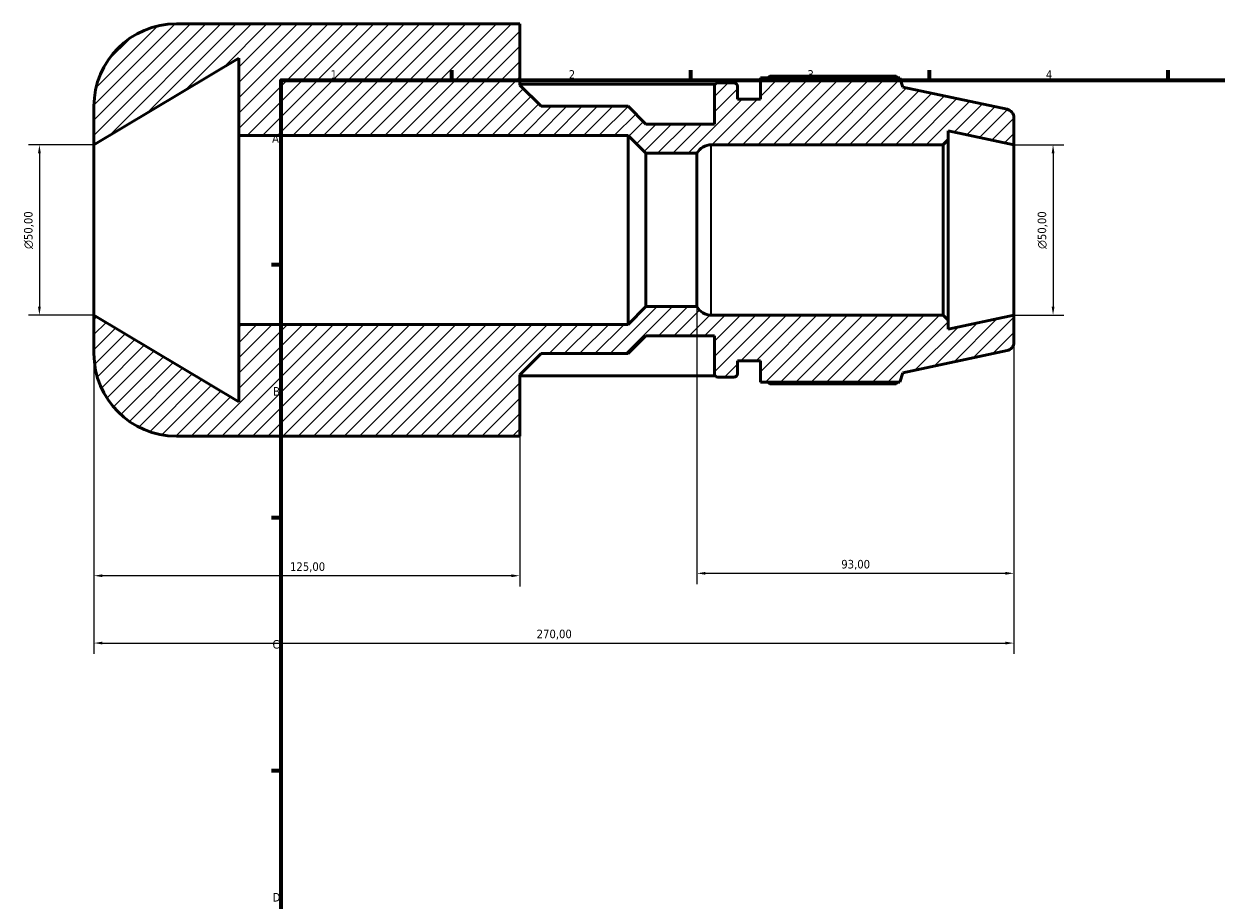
# Model space of a CAD drawing. Header units: millimetres. Extents: x -56 to 931, y -11 to 613.
# Tile 2 of 6: x -56 to 294, y 333 to 591. Entities that reach past the tile are written whole.
import ezdxf

# ---------------------------------------------------------------- set-up
doc = ezdxf.new("R2010")
doc.units = ezdxf.units.MM
for name, color, linetype, lineweight in [('Border (ISO)', 7, 'Continuous', 70), ('Dimension (ISO)', 7, 'Continuous', 25), ('Hatch (ISO)', 7, 'Continuous', 18), ('Visible (ISO)', 7, 'Continuous', 50), ('Visible Narrow (ISO)', 7, 'Continuous', 35)]:
    doc.layers.add(name, color=color, linetype=linetype, lineweight=lineweight)
doc.styles.add('Note Text (ISO)', font='tahoma.ttf')
doc.dimstyles.new('Default (ISO)', dxfattribs={"dimtxt": 2.5, "dimasz": 2.5, "dimexe": 3.175, "dimexo": 0, "dimgap": 0.762, "dimtad": 1, "dimrnd": 1e-08, "dimzin": 0, "dimtxsty": 'Note Text (ISO)', "dimcen": 0.09, "dimdle": 10, "dimclrd": 256, "dimclre": 256, "dimclrt": 256, "dimazin": 0, "dimtfac": 1.40208, "dimtmove": 0, "dimatfit": 3, "dimfxl": 1, "dimtolj": 1, "dimtzin": 0, "dimlwd": -1, "dimlwe": -1, "dimarcsym": 0})

# ---------------------------------------------------------------- blocks, each defined once
blk = doc.blocks.new('Borders Default Border')
at = {"layer": 'Border (ISO)'}
for p, q in [((70.08, 574), (70.08, 576.9)), ((140.17, 574), (140.17, 576.9)), ((210.25, 574), (210.25, 576.9)), ((280.33, 574), (280.33, 576.9)), ((20, 519.75), (17.1, 519.75)), ((20, 445.5), (17.1, 445.5)), ((20, 371.25), (17.1, 371.25))]:
    blk.add_line(p, q, dxfattribs=at)
at = {"layer": 'Border (ISO)', "flags": 128}
blk.add_lwpolyline([(20, 20), (20, 574), (821, 574), (821, 20), (20, 20)], dxfattribs=at)
at = {"layer": 'Border (ISO)', "color": 232, "true_color": 0xca0064, "char_height": 2.5, "attachment_point": 7, "style": 'Note Text (ISO)'}
for s, insert in [('1', (34.48, 574.4)), ('2', (104.37, 574.4)), ('3', (174.43, 574.35)), ('4', (244.42, 574.4)), ('A', (17.29, 555.62)), ('B', (17.59, 481.38)), ('C', (17.43, 407.08)), ('D', (17.43, 332.88))]:
    blk.add_mtext(s, dxfattribs=dict(at, insert=insert))
blk = doc.blocks.new('*D7')
at = {"layer": 'Defpoints', "color": 0, "transparency": 16777216}
for p in [(235, 555), (235, 505), (246.51, 505)]:
    blk.add_point(p, dxfattribs=at)
at = {"layer": 'Dimension (ISO)', "transparency": 16777216}
for p, q in [((235, 555), (249.69, 555)), ((246.51, 552.5), (246.51, 507.5)), ((235, 505), (249.69, 505))]:
    blk.add_line(p, q, dxfattribs=at)
for points in [[(246.1, 552.5), (246.93, 552.5), (246.51, 555)], [(246.1, 507.5), (246.93, 507.5), (246.51, 505)]]:
    blk.add_solid(points, dxfattribs=at)
at = {"layer": 'Dimension (ISO)', "color": 232, "true_color": 0xca0064, "transparency": 16777216, "insert": (241.99, 524.44), "char_height": 2.5, "attachment_point": 1, "rotation": 90, "style": 'Note Text (ISO)'}
blk.add_mtext('\\A1;\\fAIGDT|b0|i0;\\H2.5000;\\ln\\fTahoma|b0|i0;\\H2.5000;50,00', dxfattribs=at)
blk = doc.blocks.new('*D8')
at = {"layer": 'Defpoints', "color": 0, "transparency": 16777216}
for p in [(-35, 505), (90, 469.5), (-35, 428.52)]:
    blk.add_point(p, dxfattribs=at)
at = {"layer": 'Dimension (ISO)', "transparency": 16777216}
for p, q in [((-35, 505), (-35, 425.34)), ((90, 469.5), (90, 425.34)), ((87.5, 428.52), (-32.5, 428.52))]:
    blk.add_line(p, q, dxfattribs=at)
for points in [[(-32.5, 428.93), (-32.5, 428.1), (-35, 428.52)], [(87.5, 428.93), (87.5, 428.1), (90, 428.52)]]:
    blk.add_solid(points, dxfattribs=at)
at = {"layer": 'Dimension (ISO)', "color": 232, "true_color": 0xca0064, "transparency": 16777216, "insert": (22.55, 432.45), "char_height": 2.5, "attachment_point": 1, "style": 'Note Text (ISO)'}
blk.add_mtext('\\A1;125,00', dxfattribs=at)
blk = doc.blocks.new('*D9')
at = {"layer": 'Defpoints', "color": 0, "transparency": 16777216}
for p in [(-35, 505), (235, 505), (235, 408.75)]:
    blk.add_point(p, dxfattribs=at)
at = {"layer": 'Dimension (ISO)', "transparency": 16777216}
for p, q in [((-35, 505), (-35, 405.58)), ((235, 505), (235, 405.58)), ((-32.5, 408.75), (232.5, 408.75))]:
    blk.add_line(p, q, dxfattribs=at)
for points in [[(-32.5, 409.17), (-32.5, 408.34), (-35, 408.75)], [(232.5, 409.17), (232.5, 408.34), (235, 408.75)]]:
    blk.add_solid(points, dxfattribs=at)
at = {"layer": 'Dimension (ISO)', "color": 232, "true_color": 0xca0064, "transparency": 16777216, "insert": (94.95, 412.69), "char_height": 2.5, "attachment_point": 1, "style": 'Note Text (ISO)'}
blk.add_mtext('\\A1;270,00', dxfattribs=at)
blk = doc.blocks.new('*D10')
at = {"layer": 'Defpoints', "color": 0, "transparency": 16777216}
for p in [(142, 507.5), (235, 505), (142, 429.22)]:
    blk.add_point(p, dxfattribs=at)
at = {"layer": 'Dimension (ISO)', "transparency": 16777216}
for p, q in [((142, 507.5), (142, 426.05)), ((235, 505), (235, 426.05)), ((232.5, 429.22), (144.5, 429.22))]:
    blk.add_line(p, q, dxfattribs=at)
for points in [[(144.5, 429.64), (144.5, 428.81), (142, 429.22)], [(232.5, 429.64), (232.5, 428.81), (235, 429.22)]]:
    blk.add_solid(points, dxfattribs=at)
at = {"layer": 'Dimension (ISO)', "color": 232, "true_color": 0xca0064, "transparency": 16777216, "insert": (184.35, 433.16), "char_height": 2.5, "attachment_point": 1, "style": 'Note Text (ISO)'}
blk.add_mtext('\\A1;93,00', dxfattribs=at)
blk = doc.blocks.new('*D13')
at = {"layer": 'Defpoints', "color": 0, "transparency": 16777216}
for p in [(-35, 555), (-51, 505), (-35, 505)]:
    blk.add_point(p, dxfattribs=at)
at = {"layer": 'Dimension (ISO)', "transparency": 16777216}
for p, q in [((-35, 555), (-54.17, 555)), ((-51, 552.5), (-51, 507.5)), ((-35, 505), (-54.17, 505))]:
    blk.add_line(p, q, dxfattribs=at)
for points in [[(-51.42, 552.5), (-50.58, 552.5), (-51, 555)], [(-51.42, 507.5), (-50.58, 507.5), (-51, 505)]]:
    blk.add_solid(points, dxfattribs=at)
at = {"layer": 'Dimension (ISO)', "color": 232, "true_color": 0xca0064, "transparency": 16777216, "insert": (-55.52, 524.44), "char_height": 2.5, "attachment_point": 1, "rotation": 90, "style": 'Note Text (ISO)'}
blk.add_mtext('\\A1;\\fAIGDT|b0|i0;\\H2.5000;\\ln\\fTahoma|b0|i0;\\H2.5000;50,00', dxfattribs=at)

msp = doc.modelspace()

# ---------------------------------------------------------------- hatches: boundary and pattern name
at = {"layer": 'Hatch (ISO)'}
h = msp.add_hatch(dxfattribs=at)
h.set_pattern_fill('ANSI31', color=256, scale=25.4, style=0)
h.set_pattern_definition([(45, (0, 0), (-2.245064, 2.245064), [])])
edge = h.paths.add_edge_path()
edge.add_ellipse((232.5, 497.024), major_axis=(0.52, -2.445), ratio=1, start_angle=0, end_angle=78)
edge.add_line((235, 497.024), (235, 505))
edge.add_line((235, 505), (215.714, 500.901))
edge.add_line((215.714, 500.901), (215.714, 503.5))
edge.add_line((215.714, 503.5), (214.214, 505))
edge.add_line((214.214, 505), (146.213, 505))
edge.add_ellipse((146.213, 509.8), major_axis=(0, -4.8), ratio=1, start_angle=298.63099, end_angle=360, ccw=False)
edge.add_line((142, 507.5), (127, 507.5))
edge.add_line((127, 507.5), (121.756, 502.256))
edge.add_line((121.756, 502.256), (7.5, 502.256))
edge.add_line((7.5, 502.256), (7.5, 479.575))
edge.add_line((7.5, 479.575), (-35, 505))
edge.add_line((-35, 505), (-35, 493.7))
edge.add_ellipse((-10.8, 493.7), major_axis=(-24.2, 0), ratio=1, start_angle=0, end_angle=90)
edge.add_line((-10.8, 469.5), (80.32, 469.5))
edge.add_line((80.32, 469.5), (90, 469.5))
edge.add_line((90, 469.5), (90, 487.45))
edge.add_line((90, 487.45), (96.25, 493.7))
edge.add_line((96.25, 493.7), (121.756, 493.7))
edge.add_line((121.756, 493.7), (127, 498.944))
edge.add_line((127, 498.944), (147.1, 498.944))
edge.add_line((147.1, 498.944), (147.1, 487.8))
edge.add_ellipse((148.1, 487.8), major_axis=(-1, 0), ratio=1, start_angle=0, end_angle=90)
edge.add_line((148.1, 486.8), (152.85, 486.8))
edge.add_ellipse((152.85, 487.8), major_axis=(0, -1), ratio=1, start_angle=0, end_angle=90)
edge.add_line((153.85, 487.8), (153.85, 491.6))
edge.add_line((153.85, 491.6), (160.6, 491.6))
edge.add_line((160.6, 491.6), (160.6, 485.36))
edge.add_line((160.6, 485.36), (201.566, 485.36))
edge.add_line((201.566, 485.36), (202.45, 488.081))
edge.add_line((202.45, 488.081), (233.02, 494.579))
edge = h.paths.add_edge_path()
edge.add_ellipse((232.5, 562.976), major_axis=(2.5, 0), ratio=1, start_angle=0, end_angle=78)
edge.add_line((233.02, 565.421), (202.45, 571.919))
edge.add_line((202.45, 571.919), (201.566, 574.64))
edge.add_line((201.566, 574.64), (160.6, 574.64))
edge.add_line((160.6, 574.64), (160.6, 568.4))
edge.add_line((160.6, 568.4), (153.85, 568.4))
edge.add_line((153.85, 568.4), (153.85, 572.2))
edge.add_ellipse((152.85, 572.2), major_axis=(1, 0), ratio=1, start_angle=0, end_angle=90)
edge.add_line((152.85, 573.2), (148.1, 573.2))
edge.add_ellipse((148.1, 572.2), major_axis=(0, 1), ratio=1, start_angle=0, end_angle=90)
edge.add_line((147.1, 572.2), (147.1, 561.056))
edge.add_line((147.1, 561.056), (127, 561.056))
edge.add_line((127, 561.056), (121.756, 566.3))
edge.add_line((121.756, 566.3), (96.25, 566.3))
edge.add_line((96.25, 566.3), (90, 572.55))
edge.add_line((90, 572.55), (90, 590.5))
edge.add_line((90, 590.5), (80.32, 590.5))
edge.add_line((80.32, 590.5), (-10.8, 590.5))
edge.add_ellipse((-10.8, 566.3), major_axis=(0, 24.2), ratio=1, start_angle=0, end_angle=90)
edge.add_line((-35, 566.3), (-35, 555))
edge.add_line((-35, 555), (7.5, 580.425))
edge.add_line((7.5, 580.425), (7.5, 557.744))
edge.add_line((7.5, 557.744), (121.756, 557.744))
edge.add_line((121.756, 557.744), (127, 552.5))
edge.add_line((127, 552.5), (142, 552.5))
edge.add_ellipse((146.213, 550.2), major_axis=(-4.213, 2.3), ratio=1, start_angle=298.63099, end_angle=360, ccw=False)
edge.add_line((146.213, 555), (214.214, 555))
edge.add_line((214.214, 555), (215.714, 556.5))
edge.add_line((215.714, 556.5), (215.714, 559.099))
edge.add_line((215.714, 559.099), (235, 555))
edge.add_line((235, 555), (235, 562.976))

# ---------------------------------------------------------------- linework, layer by layer
at = {"layer": 'Visible (ISO)'}
for p, q in [((80.32, 590.5), (-10.8, 590.5)), ((90, 590.5), (80.32, 590.5)), ((90, 572.55), (90, 590.5)), ((-35, 555), (7.5, 580.425)), ((7.5, 580.425), (7.5, 557.744)), ((201.566, 574.64), (160.6, 574.64)), ((160.6, 574.64), (160.6, 568.4)), ((200.474, 575.165), (163.48, 575.165)), ((202.45, 571.919), (201.566, 574.64)), ((147.278, 572.769), (90, 572.769)), ((96.25, 566.3), (90, 572.55)), ((147.1, 572.2), (147.1, 561.056)), ((152.85, 573.2), (148.1, 573.2)), ((153.85, 568.4), (153.85, 572.2)), ((233.02, 565.421), (202.45, 571.919)), ((160.6, 568.4), (153.85, 568.4)), ((-35, 566.3), (-35, 555)), ((121.756, 566.3), (96.25, 566.3)), ((127, 561.056), (121.756, 566.3)), ((147.1, 561.056), (127, 561.056)), ((235, 555), (235, 562.976)), ((7.5, 557.744), (121.756, 557.744)), ((7.5, 502.256), (7.5, 557.744)), ((121.756, 557.744), (127, 552.5)), ((121.756, 502.256), (121.756, 557.744)), ((214.214, 555), (215.714, 556.5)), ((215.714, 556.5), (215.714, 559.099)), ((215.714, 559.099), (235, 555)), ((215.714, 503.5), (215.714, 556.5)), ((-35, 505), (-35, 555)), ((146.213, 555), (214.214, 555)), ((214.214, 555), (214.214, 505)), ((235, 505), (235, 555)), ((127, 552.5), (142, 552.5)), ((127, 507.5), (127, 552.5)), ((142, 507.5), (142, 552.5)), ((127, 507.5), (121.756, 502.256)), ((142, 507.5), (127, 507.5)), ((7.5, 479.575), (-35, 505)), ((-35, 505), (-35, 493.7)), ((214.214, 505), (146.213, 505)), ((215.714, 503.5), (214.214, 505)), ((235, 505), (215.714, 500.901)), ((235, 497.024), (235, 505)), ((121.756, 502.256), (7.5, 502.256)), ((7.5, 502.256), (7.5, 479.575)), ((215.714, 500.901), (215.714, 503.5)), ((121.756, 493.7), (127, 498.944)), ((127, 498.944), (147.1, 498.944)), ((147.1, 498.944), (147.1, 487.8)), ((90, 487.45), (96.25, 493.7)), ((96.25, 493.7), (121.756, 493.7)), ((202.45, 488.081), (233.02, 494.579)), ((153.85, 487.8), (153.85, 491.6)), ((153.85, 491.6), (160.6, 491.6)), ((160.6, 491.6), (160.6, 485.36)), ((90, 469.5), (90, 487.45)), ((90, 487.231), (147.278, 487.231)), ((148.1, 486.8), (152.85, 486.8)), ((201.566, 485.36), (202.45, 488.081)), ((160.6, 485.36), (201.566, 485.36)), ((163.48, 484.835), (200.474, 484.835)), ((-10.8, 469.5), (80.32, 469.5)), ((80.32, 469.5), (90, 469.5))]:
    msp.add_line(p, q, dxfattribs=at)
for centre, radius, start, end in [((-10.8, 566.3), 24.2, 90, 180), ((148.1, 572.2), 1, 90, 180), ((152.85, 572.2), 1, 0, 90), ((232.5, 562.976), 2.5, 0, 78), ((146.213, 550.2), 4.8, 90, 151.36901), ((146.213, 509.8), 4.8, 208.63099, 270), ((232.5, 497.024), 2.5, 282, 0), ((-10.8, 493.7), 24.2, 180, 270), ((148.1, 487.8), 1, 180, 270), ((152.85, 487.8), 1, 270, 0)]:
    msp.add_arc(centre, radius, start, end, dxfattribs=at)
for points, weights in [([(162.643, 574.64), (163.055, 574.9), (163.48, 575.165)], [1.01116908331, 1.01314603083, 1.01497644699]), ([(200.746, 574.64), (200.612, 574.9), (200.474, 575.165)], [1.00107105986, 1.00060951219, 1]), ([(163.48, 484.835), (163.055, 485.1), (162.643, 485.36)], [1.01497644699, 1.01314603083, 1.01116908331]), ([(200.474, 484.835), (200.612, 485.1), (200.746, 485.36)], [1, 1.00060951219, 1.00107105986])]:
    msp.add_rational_spline(points, weights, degree=2, dxfattribs=at)
at = {"layer": 'Visible Narrow (ISO)'}
msp.add_line((146.213, 505.308), (146.213, 554.692), dxfattribs=at)

# ---------------------------------------------------------------- block references
msp.add_blockref('Borders Default Border', (0, 0))

# ---------------------------------------------------------------- dimensions: what is measured, and where the dimension line sits
at = {"layer": 'Dimension (ISO)'}
for base, p1, p2, picture, middle in [((-51, 505), (-35, 555), (-35, 505), '*D13', (-51, 530)), ((246.514, 505), (235, 555), (235, 505), '*D7', (246.514, 530))]:
    dim = msp.add_linear_dim(base=base, p1=p1, p2=p2, angle=90, text='\\fAIGDT|b0|i0;\\H2.5000;\\ln\\fTahoma|b0|i0;\\H2.5000;<>', dimstyle='Default (ISO)', override={"dimdec": 2, "dimtp": 0, "dimtm": 0, "dimtdec": 2, "dimtofl": 0, "dimatfit": 1}, dxfattribs=at)
    dim.commit()
    dim.dimension.update_dxf_attribs({"geometry": picture, "text_midpoint": middle, "dimtype": 160})
for base, p1, p2, picture, middle in [((142, 429.223), (235, 505), (142, 507.5), '*D10', (188.5, 429.223)), ((-35, 428.518), (90, 469.5), (-35, 505), '*D8', (27.5, 428.518)), ((235, 408.753), (-35, 505), (235, 505), '*D9', (100, 408.753))]:
    dim = msp.add_linear_dim(base=base, p1=p1, p2=p2, angle=180, dimstyle='Default (ISO)', override={"dimdec": 2, "dimtp": 0, "dimtm": 0, "dimtdec": 2, "dimtofl": 0, "dimatfit": 1}, dxfattribs=at)
    dim.commit()
    dim.dimension.update_dxf_attribs({"geometry": picture, "text_midpoint": middle, "dimtype": 160})

doc.saveas('drawing.dxf')
